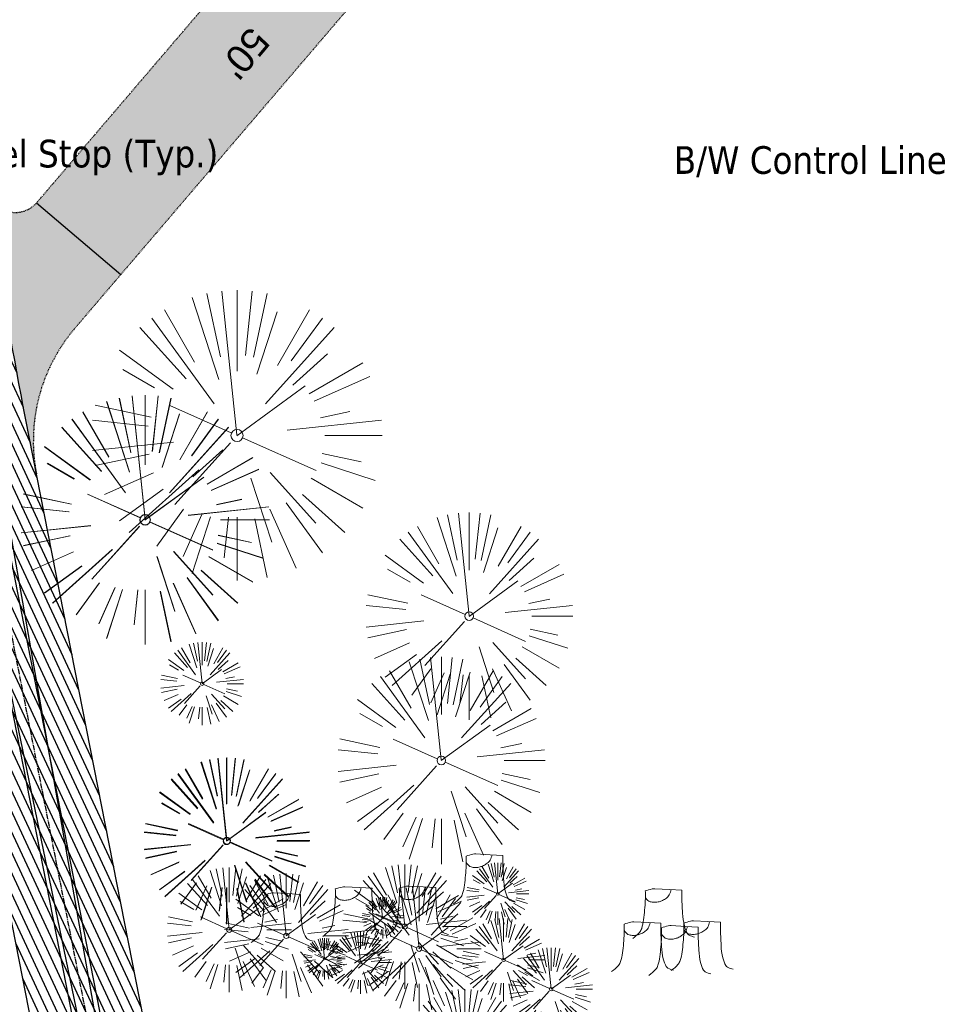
# Model space of a CAD drawing. Header units: feet. Extents: x 1134296 to 1140710, y 647902 to 649877.
# Tile 14 of 66: x 1134566 to 1134699, y 648567 to 648709. Entities that reach past the tile are written whole.
import ezdxf
from ezdxf import colors
from ezdxf.entities.mleader import LeaderData, LeaderLine
from ezdxf.lldxf.tags import DXFTag
from ezdxf.math import Vec2, Vec3

# ---------------------------------------------------------------- set-up
doc = ezdxf.new("R2010")
doc.units = ezdxf.units.FT
doc.header["$MEASUREMENT"] = 0
doc.linetypes.add('CENTER2', pattern=[1.125, 0.75, -0.125, 0.125, -0.125])
doc.linetypes.add('RAD', pattern=[0.13, 0.08, -0.05])
for name, color, linetype in [('C-CAMPSITE-PADS', 6, 'Continuous'), ('C-PRKG-ASPH', 5, 'Continuous'), ('C-PRKG-GRVL', 8, 'Continuous'), ('C-ROAD-ASPHALT', 1, 'Continuous'), ('C-ROAD-CNTR', 1, 'CENTER2'), ('C-ROAD-GRVL', 1, 'RAD'), ('C-UTIL-ELEC-MEP', 7, 'UGE (.5x)'), ('C-UTIL-WATER-MEP', 7, 'WATER (.5x)'), ('G-TEXT-ST02', 2, 'Continuous'), ('G-XREF', 7, 'Continuous')]:
    doc.layers.add(name, color=color, linetype=linetype)
doc.layers.add('V-ANNO-TEXT', color=8, linetype='Continuous', lineweight=13)
doc.layers.add('V-SITE-VEGE', color=8, linetype='Continuous', lineweight=18)
doc.styles.add('Arial', font='arial.ttf', dxfattribs={"height": 180})
doc.styles.add('SEI-Dim & Leader', font='tahoma.ttf')
doc.styles.get("Standard").update_dxf_attribs({"font": 'arial.ttf'})
tags = doc.linetypes.add('UGE (.5x)', pattern='A,0.75,-0.2,["UGE",Standard,S=0.08,R=0,X=-0.1,Y=-0.04],-0.2', length=1.15).pattern_tags.tags
tags[6] = DXFTag(74, 10)
tags = doc.linetypes.add('WATER (.5x)', pattern='A,0.75,-0.2,["W",Standard,S=0.08,R=0,X=-0.1,Y=-0.04],-0.05', length=1).pattern_tags.tags
tags[6] = DXFTag(74, 10)

# ---------------------------------------------------------------- blocks, each defined once
blk = doc.blocks.new('V-SITE-VEGE-Coniferious Tree 2')
at = {"color": 0, "linetype": 'ByBlock'}
for p, q in [((-0.06264093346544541, 0.1926377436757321), (-0.1545378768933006, 0.4755369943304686)), ((-0.0574950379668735, 0.2703678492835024), (-0.1039851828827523, 0.4890788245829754)), ((-0.0003172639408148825, 0.0025937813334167), (-0.05229705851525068, 0.4972664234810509)), ((-3.601054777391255e-05, 0.2219193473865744), (-3.601054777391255e-05, 0.5000060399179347)), ((0.02890183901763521, 0.2753366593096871), (0.05222503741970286, 0.4972664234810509)), ((0.0571938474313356, 0.2692740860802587), (0.1039131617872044, 0.4890788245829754)), ((-0.1460065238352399, 0.2528363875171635), (-0.2500390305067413, 0.4330260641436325)), ((0.06850648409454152, 0.2109817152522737), (0.1382469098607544, 0.425630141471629)), ((0.139142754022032, 0.2410654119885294), (0.2499670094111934, 0.4330260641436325)), ((-0.07913071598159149, 0.1088658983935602), (-0.2939353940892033, 0.4045257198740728)), ((0.1868724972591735, 0.2572635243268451), (0.2938633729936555, 0.4045257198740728)), ((-0.1756943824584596, 0.1950752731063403), (-0.3346129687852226, 0.3715878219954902)), ((0.09777767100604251, 0.108636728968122), (0.3345409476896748, 0.3715878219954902)), ((-0.2201011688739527, 0.1598873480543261), (-0.4045617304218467, 0.2938993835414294)), ((0.1919663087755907, 0.1728666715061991), (0.3115823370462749, 0.2805763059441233)), ((0.2487690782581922, 0.143647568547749), (0.4329900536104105, 0.2500030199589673)), ((-0.2844040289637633, 0.1641894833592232), (-0.393144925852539, 0.2269610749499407)), ((-0.0009318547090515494, -0.0006770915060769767), (0.2349564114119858, 0.1707208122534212)), ((0.2658942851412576, 0.1183972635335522), (0.4567507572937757, 0.2033670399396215)), ((-0.2961437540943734, 0.06292784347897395), (-0.4891148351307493, 0.1039491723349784)), ((-0.01992166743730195, 0.008854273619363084), (-0.2318825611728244, 0.1032199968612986)), ((0.2872695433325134, 0.06106323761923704), (0.3884790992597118, 0.08257391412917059)), ((-0.3060292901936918, 0.03215663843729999), (-0.4973024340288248, 0.05226104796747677)), ((0.173080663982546, 0.01818771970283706), (0.497230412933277, 0.05226104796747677)), ((0.3024988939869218, 0), (0.4999700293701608, 0)), ((-0.2182782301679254, -0.02292736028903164), (-0.4973024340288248, -0.05226104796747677)), ((-0.02300503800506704, -0.02554197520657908), (-0.2137781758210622, -0.2373882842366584)), ((0.01849546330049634, -0.008260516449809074), (0.2719985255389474, -0.1211160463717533)), ((-0.302185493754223, -0.0642195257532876), (-0.4891148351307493, -0.1039491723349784)), ((0.2936342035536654, -0.06241742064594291), (0.4274066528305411, -0.09084484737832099)), ((0.2891445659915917, -0.09395946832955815), (0.4755009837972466, -0.1545018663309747)), ((-0.2881436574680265, -0.1282723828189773), (-0.4568227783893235, -0.2033670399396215)), ((-0.1320480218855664, -0.1188660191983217), (-0.3716238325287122, -0.3345769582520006)), ((0.1143820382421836, -0.1271057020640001), (0.2718110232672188, -0.301920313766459)), ((0.04781873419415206, -0.1473038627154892), (0.1192466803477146, -0.3671294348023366)), ((0.2555295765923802, -0.1475434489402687), (0.4329900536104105, -0.2500030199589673)), ((-0.254528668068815, -0.1848980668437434), (-0.4045617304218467, -0.2938993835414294)), ((0.2253521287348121, -0.2029399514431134), (0.3715518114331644, -0.3345769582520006)), ((0.1688618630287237, -0.2324611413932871), (0.2938633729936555, -0.4045257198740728)), ((-0.1842986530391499, -0.2536176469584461), (-0.2766747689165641, -0.3807650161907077)), ((0.1131111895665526, -0.2541280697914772), (0.2033310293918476, -0.4567867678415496)), ((-0.1213812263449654, -0.2725449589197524), (-0.1855903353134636, -0.4167758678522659)), ((-0.09098502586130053, -0.2799408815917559), (-0.1545378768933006, -0.4755369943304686)), ((-0.02966136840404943, -0.2817638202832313), (-0.04434904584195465, -0.4216092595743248)), ((-3.601054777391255e-05, -0.2817638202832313), (-3.601054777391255e-05, -0.5000060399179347)), ((0.06104806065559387, -0.2873055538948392), (0.1039131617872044, -0.4890788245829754))]:
    blk.add_line(p, q, dxfattribs=at)
blk.add_circle((-3.601054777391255e-05, 0), 0.02083358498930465)
blk = doc.blocks.new('_Open90')
at = {"color": 0, "linetype": 'ByBlock', "lineweight": -2}
for p, q in [((-0.5, 0.5), (0, 0)), ((0, 0), (-1, 0)), ((0, 0), (-0.5, -0.5))]:
    blk.add_line(p, q, dxfattribs=at)
blk = doc.blocks.new('V-SITE-VEGE-Stump')
for points in [[(-0.122905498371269, -0.01429599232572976, 0.05261256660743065), (-0.09863241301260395, 0.007697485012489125, 0.1061947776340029), (-0.09053039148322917, 0.02191696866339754, 0.04486152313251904), (-0.08374707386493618, 0.05273626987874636, 0.02007395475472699), (-0.07764030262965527, 0.1228815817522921, 0.01167487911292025), (-0.07732468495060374, 0.1363966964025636, 0.007866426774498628), (-0.07764030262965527, 0.1564565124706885)], [(-0.07764030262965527, 0.1564565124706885, -0.02766804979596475), (-0.05341885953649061, 0.1633605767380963, -0.0679781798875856), (-0.04316680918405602, 0.1642506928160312), (0.008593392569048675, 0.1616126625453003), (0.05395851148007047, 0.1590945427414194)], [(0.01506844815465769, 0.161253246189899, -0.08286378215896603), (0.008147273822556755, 0.1419669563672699, -0.1113242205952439), (-0.002098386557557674, 0.130555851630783, -0.03931328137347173), (-0.01592715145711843, 0.1222882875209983, -0.04919659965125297), (-0.02797848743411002, 0.1177254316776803, -0.06600187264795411), (-0.0446681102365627, 0.1155126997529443, -0.07018691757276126), (-0.06035359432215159, 0.1177254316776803, -0.1148593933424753), (-0.06850904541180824, 0.1222766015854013, -0.0759377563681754), (-0.07734269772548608, 0.1331671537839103)], [(0.05395851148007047, 0.1590945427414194, 0.004334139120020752), (0.05376627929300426, 0.1369184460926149, 0.00834373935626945), (0.05395851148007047, 0.1253997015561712), (0.05605689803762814, 0.07623641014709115, 0.04625247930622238), (0.06241632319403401, 0.03170819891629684, 0.06962485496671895), (0.07334360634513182, 0.00381048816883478, 0.1497246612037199), (0.07941695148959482, -0.001975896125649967, 0.05852299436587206), (0.09922370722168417, -0.009139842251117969)]]:
    blk.add_lwpolyline(points, format="xyb")
blk = doc.blocks.new('C_PBASE-PACTOLA_02403811')
at = {"layer": 'C-ROAD-ASPHALT'}
blk.add_lwpolyline([(1134633.649625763, 648994.1535019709), (1134723.234794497, 649000.6014174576, -0.3003133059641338), (1134907.703644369, 648897.0203221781), (1134943.5624042, 648827.4079753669, -0.2429416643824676), (1134943.472635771, 648735.6471404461, -0.01448214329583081), (1134938.281078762, 648725.8872446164), (1134902.771388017, 648660.9021647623, -0.1112368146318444), (1134861.541195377, 648614.0501326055), (1134757.483908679, 648538.5664206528, 0.1783965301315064), (1134706.299016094, 648462.144128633, -0.4786295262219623), (1134656.994557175, 648438.877100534, -0.1281532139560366), (1134626.710174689, 648464.732186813), (1134623.062749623, 648469.9579645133, -0.1042089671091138), (1134584.046954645, 648561.8052956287), (1134566.403948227, 648651.5934078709, -0.01381007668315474), (1134561.903038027, 648678.391101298), (1134552.825444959, 648743.3771249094, -0.09433329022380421), (1134558.209758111, 648852.4537669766), (1134566.77306571, 648887.8397463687, -0.03644235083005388), (1134590.864287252, 648962.9741265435, -0.2864198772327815)], format="xyb", close=True, dxfattribs=at)
blk.add_lwpolyline([(1134641.753924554, 648097.236757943, -0.04745863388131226), (1134675.306121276, 648187.2144013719, 0.3533595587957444), (1134666.801823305, 648223.938865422, -0.1061807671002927), (1134644.201008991, 648251.02779896), (1134637.908204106, 648263.0052472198), (1134624.340160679, 648241.5287128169), (1134586.209279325, 648314.1053565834), (1134596.832358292, 648319.6865924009, 0.4142135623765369), (1134601.03389425, 648333.1901880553), (1134601.03389425, 648333.1901880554, -0.272198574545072), (1134605.099853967, 648418.2428533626), (1134606.838864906, 648420.9012729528, -0.1021731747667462), (1134622.244871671, 648436.3835698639, 0.468797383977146), (1134623.08730174, 648444.0239125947, -0.03941359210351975), (1134613.58995056, 648455.5746915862), (1134609.942525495, 648460.8004692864, -0.1042089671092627), (1134568.347173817, 648558.7203512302), (1134550.704167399, 648648.5084634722, -0.01381007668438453), (1134546.056886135, 648676.177626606), (1134536.979293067, 648741.163650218, -0.0943332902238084), (1134542.658637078, 648856.2170945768), (1134551.221944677, 648891.6030739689, -0.01079874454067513), (1134557.394969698, 648914.8990641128)], format="xyb", dxfattribs=at)
at = {"layer": 'C-ROAD-CNTR', "flags": 128}
blk.add_lwpolyline([(1134682.815781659, 648422.2458494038), (1134669.21986276, 648425.8462855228, -0.1774687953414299), (1134620.150062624, 648460.1534391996), (1134616.502637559, 648465.3792168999, -0.1042089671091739), (1134576.197064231, 648560.2628234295), (1134558.554057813, 648650.0509356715, -0.01381007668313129), (1134553.979962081, 648677.2843639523), (1134544.902369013, 648742.2703875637, -0.09433329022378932), (1134550.434197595, 648854.3354307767), (1134558.997505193, 648889.7214101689, -0.1428635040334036), (1134712.374228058, 649156.8312964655), (1134786.199238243, 649227.8108874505, -0.04164346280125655), (1134812.006441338, 649248.7876063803), (1134833.030879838, 649263.1487701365, -0.2654684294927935), (1134926.96397912, 649270.7084407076), (1134949.260464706, 649260.2481514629, -0.03670103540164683), (1135013.162783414, 649224.3333579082), (1135075.321908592, 649183.1273199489, -0.3025232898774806), (1135105.389164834, 649111.5845632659), (1135099.687602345, 649081.8875520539, -0.04927264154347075), (1135094.100293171, 649063.036833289), (1135036.844839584, 648922.3955038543, -0.009218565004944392), (1135029.58001939, 648905.4517031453), (1134962.363987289, 648756.3352782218, -0.01915469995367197), (1134945.301367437, 648722.0511597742), (1134909.791676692, 648657.06607992, -0.111236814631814), (1134866.238656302, 648607.5744966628), (1134762.181369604, 648532.0907847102, 0.3229446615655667), (1134716.395894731, 648393.2215671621), (1134719.721086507, 648382.7059234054, -0.1714240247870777), (1134715.287797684, 648249.5554414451), (1134707.163513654, 648228.7837741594, -0.02272318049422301), (1134688.713657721, 648187.2766264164, 0.05045028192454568), (1134653.344169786, 648094.1277041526)], format="xyb", dxfattribs=at)
at = {"layer": 'C-ROAD-GRVL', "flags": 128}
for points in [[(1134561.011339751, 648684.7747235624, 0.6464439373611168), (1134568.013301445, 648682.7288955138), (1134592.543220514, 648711.4228943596)], [(1134614.451903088, 648712.4276964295), (1134573.524903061, 648664.5531278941, 0.2292290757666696), (1134567.996643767, 648643.487922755)]]:
    blk.add_lwpolyline(points, format="xyb", dxfattribs=at)
at = {"layer": 'C-UTIL-ELEC-MEP'}
for points in [[(1134561.576351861, 648486.4874045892), (1134582.62558766, 648530.4247125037), (1134557.767684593, 648671.6694747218), (1134524.750371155, 648680.784390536)], [(1134561.586259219, 648486.4625079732), (1134580.577082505, 648533.1577069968), (1134561.520315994, 648625.0754391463), (1134533.658202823, 648637.5434265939)]]:
    blk.add_lwpolyline(points, dxfattribs=at)
at = {"layer": 'C-UTIL-WATER-MEP', "flags": 128}
for points in [[(1134713.292159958, 648416.2441137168), (1134669.731849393, 648427.7796426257, -0.1774687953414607), (1134621.79009064, 648461.2981261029), (1134618.142665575, 648466.5239038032, -0.1042089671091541), (1134578.159536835, 648560.6484414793), (1134560.516530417, 648650.4365537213, -0.01381007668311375), (1134555.960731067, 648677.5610482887), (1134546.883138, 648742.5470719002, -0.09433329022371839), (1134552.378087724, 648853.8650148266), (1134560.941395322, 648889.2509942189, -0.1428635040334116), (1134713.760384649, 649155.3895718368), (1134787.585394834, 649226.3691628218, -0.04164346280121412), (1134813.134525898, 649247.1361145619), (1134834.158964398, 649261.4972783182, -0.2654684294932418), (1134926.114524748, 649268.8977979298), (1134948.411010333, 649258.437508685, -0.03670103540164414), (1135012.057719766, 649222.6663743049), (1135074.216844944, 649181.4603363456, -0.302523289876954), (1135103.425036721, 649111.961658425), (1135097.723474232, 649082.264647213, -0.04927264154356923), (1135092.247911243, 649063.7909428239), (1135034.992457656, 648923.1496133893, -0.009218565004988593), (1135027.756696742, 648906.273587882), (1134960.540664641, 648757.1571629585, -0.01915469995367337), (1134943.546295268, 648723.0101809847), (1134908.036604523, 648658.0251011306, -0.1112368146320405), (1134865.064291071, 648609.1934056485), (1134761.007004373, 648533.7096936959, 0.1574684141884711), (1134714.965670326, 648470.6755079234, 0.1574684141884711)], [(1134709.845560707, 648413.0189530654), (1134668.707876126, 648423.9129284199, -0.1774687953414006), (1134618.510034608, 648459.0087522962), (1134614.862609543, 648464.2345299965, -0.1042089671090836), (1134574.234591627, 648559.8772053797), (1134556.591585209, 648649.6653176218, -0.01381007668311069), (1134551.999193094, 648677.0076796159), (1134542.921600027, 648741.9937032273, -0.09433329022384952), (1134548.490307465, 648854.8058467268), (1134557.053615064, 648890.191826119, -0.0889232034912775), (1134635.562402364, 649068.4731093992, -0.07678502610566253)]]:
    blk.add_lwpolyline(points, format="xyb", dxfattribs=at)
at = {"layer": 'Defpoints', "flags": 128}
blk.add_lwpolyline([(1134568.013301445, 648682.7288955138), (1134580.174996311, 648672.332108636)], dxfattribs=at)
at = {"layer": 'C-CAMPSITE-PADS', "style": 'Arial'}
blk.add_text("50'", height=4, rotation=229.9691970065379, dxfattribs=at).set_placement((1134598.951426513, 648708.4210354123))
blk = doc.blocks.new('C_PHTCH-PACTOLA_02403811')
at = {"layer": 'C-PRKG-ASPH'}
h = blk.add_hatch(dxfattribs=at)
h.set_pattern_fill('ANSI31', color=256, scale=10, angle=70)
h.set_pattern_definition([(115, (0, 0), (-1.132884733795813, -0.5282728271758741), [])])
edge = h.paths.add_edge_path(flags=16)
edge.add_arc((1135093.567290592, 648760.3570235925), 541.9999999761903, 143.5703577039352, 153.2664360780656, ccw=False)
edge.add_arc((1135093.567290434, 648760.3570237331), 541.9999997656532, 133.8742793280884, 143.5703577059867, ccw=False)
edge.add_line((1134717.918854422, 649151.0643979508), (1134791.743864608, 649222.0439889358))
edge.add_arc((1134924.814897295, 649083.6384245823), 191.9999999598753, 124.33581191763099, 133.8742793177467, ccw=False)
edge.add_line((1134816.518779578, 649242.1816391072), (1134837.543218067, 649256.5428028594))
edge.add_arc((1134886.614896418, 649184.7029087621), 87.00000000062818, 64.86660358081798, 124.33581191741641, ccw=False)
edge.add_line((1134923.566161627, 649263.4658695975), (1134945.862647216, 649253.0055803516))
edge.add_arc((1134736.896871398, 648807.5874571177), 491.9999999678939, 56.45911934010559, 64.86660355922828, ccw=False)
edge.add_line((1135008.742528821, 649217.6654234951), (1135070.901654, 649176.4593855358))
edge.add_arc((1135036.644680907, 649124.7828938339), 62.00000000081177, -10.868034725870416, 56.45911933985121, ccw=False)
edge.add_line((1135097.532652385, 649113.0929439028), (1135091.831089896, 649083.3959326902))
edge.add_arc((1135001.481196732, 649100.7423100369), 92.00000001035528, 337.8486329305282, 349.13196525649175, ccw=False)
edge.add_line((1135086.690765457, 649066.0532714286), (1135029.43531187, 648925.4119419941))
edge.add_arc((1134573.749357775, 649110.9228871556), 491.9999995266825, 335.73595333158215, 337.84863296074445, ccw=False)
edge.add_line((1135022.286728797, 648908.7392420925), (1134970.105907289, 648792.9779079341))
edge.add_line((1134970.105907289, 648792.9779079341), (1134955.070696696, 648759.622817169))
edge.add_arc((1134506.533324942, 648961.8064625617), 492.0000003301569, 331.3465562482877, 335.7359533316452, ccw=False)
edge.add_line((1134938.281078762, 648725.8872446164), (1134902.771388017, 648660.9021647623))
edge.add_arc((1134778.161263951, 648728.9926705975), 142.0000000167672, 305.95733191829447, 331.34655630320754, ccw=False)
edge.add_line((1134861.541195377, 648614.0501326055), (1134757.483908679, 648538.5664206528))
edge.add_arc((1134835.579196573, 648430.9089730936), 133.0000000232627, 125.9573319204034, 166.4171722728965)
edge.add_arc((1134672.277915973, 648470.363906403), 35.00000000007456, 244.10855969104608, 346.41717227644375, ccw=False)
edge.add_arc((1134691.461854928, 648509.9128519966), 78.95614352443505, 214.9055155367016, 244.1168481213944, ccw=False)
edge.add_line((1134626.710174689, 648464.732186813), (1134623.062749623, 648469.9579645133))
edge.add_arc((1134821.506139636, 648608.4650796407), 241.9999999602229, 191.1167612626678, 214.9138039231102, ccw=False)
edge.add_line((1134584.046954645, 648561.8052956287), (1134566.403948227, 648651.5934078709))
edge.add_arc((1135049.172208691, 648746.4554480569), 491.9999999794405, 187.9519260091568, 191.1167612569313, ccw=False)
edge.add_line((1134561.903038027, 648678.391101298), (1134552.825444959, 648743.3771249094))
edge.add_arc((1134842.017716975, 648783.7730382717), 292.0000000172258, 166.3961174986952, 187.9519260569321, ccw=False)
edge.add_line((1134558.209758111, 648852.4537669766), (1134566.77306571, 648887.8397463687))
edge.add_arc((1135093.567290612, 648760.357023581), 542.0000000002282, 158.0478401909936, 166.396117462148, ccw=False)
edge.add_arc((1135093.567290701, 648760.357023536), 542.0000000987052, 153.2664360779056, 158.0478401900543, ccw=False)
edge = h.paths.add_edge_path()
edge.add_line((1134664.934415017, 648091.0186503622), (1134641.753924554, 648097.236757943))
edge.add_arc((1135131.441785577, 647965.8792352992), 506.9999999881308, 154.1154939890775, 164.9840567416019, ccw=False)
edge.add_arc((1135131.44177555, 647965.8792402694), 506.9999887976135, 153.4314984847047, 154.115493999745, ccw=False)
edge.add_arc((1134241.513528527, 648410.9103548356), 488.0000000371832, 333.4314984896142, 338.6383717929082)
edge.add_line((1134695.987914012, 648233.1548120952), (1134704.112198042, 648253.9264793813))
edge.add_arc((1134529.027803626, 648322.4060737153), 188.0000000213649, 338.6383717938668, 377.1954705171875)
edge.add_arc((1134651.306425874, 648360.2470375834), 60.00000000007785, 17.1954705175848, 74.97265706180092)
edge.add_line((1134666.863224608, 648418.1951696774), (1134661.500576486, 648419.8056636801))
edge.add_arc((1134691.489318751, 648509.9450223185), 94.99699278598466, 223.9418846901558, 251.5980721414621, ccw=False)
edge.add_arc((1134691.535842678, 648509.9839590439), 95.05751145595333, 214.9165962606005, 223.9393241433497, ccw=False)
edge.add_line((1134613.590003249, 648455.5746160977), (1134609.942525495, 648460.8004692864))
edge.add_arc((1134821.506139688, 648608.4650796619), 258.0000000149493, 191.1167612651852, 214.9138039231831, ccw=False)
edge.add_line((1134568.347173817, 648558.7203512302), (1134550.704167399, 648648.5084634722))
edge.add_arc((1135049.172208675, 648746.4554480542), 507.9999999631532, 187.9519260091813, 191.1167612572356, ccw=False)
edge.add_line((1134546.056886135, 648676.177626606), (1134536.979293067, 648741.163650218))
edge.add_arc((1134842.01771694, 648783.7730382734), 307.9999999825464, 166.3961174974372, 187.9519260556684, ccw=False)
edge.add_line((1134542.658637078, 648856.2170945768), (1134551.221944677, 648891.6030739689))
edge.add_arc((1135093.567290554, 648760.3570237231), 557.9999999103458, 163.9213237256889, 166.3961174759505, ccw=False)
edge.add_arc((1134538.177323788, 648920.4382053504), 19.99999999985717, 343.9213237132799, 402.7699397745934)
edge.add_line((1134552.859048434, 648934.0193305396), (1134533.446357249, 648955.005204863))
edge.add_arc((1135093.567290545, 648760.3570234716), 592.9783928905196, 146.0187423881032, 160.8370986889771, ccw=False)
edge.add_line((1134601.857481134, 649091.7855040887), (1134616.582948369, 649064.0343807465))
edge.add_arc((1134620.999668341, 649066.3780071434), 5.000000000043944, 207.9515834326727, 327.0740857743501)
edge.add_arc((1135093.567290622, 648760.3570235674), 558.0000000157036, 133.8742793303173, 147.0740857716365, ccw=False)
edge.add_line((1134706.829601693, 649162.5981949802), (1134780.654611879, 649233.5777859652))
edge.add_arc((1134924.814897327, 649083.6384245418), 208.0000000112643, 124.3358119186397, 133.8742793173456, ccw=False)
edge.add_line((1134807.494103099, 649255.3935736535), (1134828.518541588, 649269.7547374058))
edge.add_arc((1134886.614896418, 649184.7029087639), 102.9999999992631, 64.86660357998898, 124.33581191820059, ccw=False)
edge.add_line((1134930.361796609, 649277.9510118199), (1134952.658282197, 649267.4907225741))
edge.add_arc((1134736.896871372, 648807.5874570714), 508.0000000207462, 56.4591193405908, 64.86660355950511, ccw=False)
edge.add_line((1135017.583038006, 649231.0012923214), (1135079.742163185, 649189.7952543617))
edge.add_arc((1135036.644680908, 649124.782893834), 77.99999999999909, -10.868034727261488, 56.45911934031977, ccw=False)
edge.add_line((1135113.245677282, 649110.0761826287), (1135107.544114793, 649080.3791714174))
edge.add_arc((1135001.481196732, 649100.7423100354), 108.0000000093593, 337.84863293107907, 349.131965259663, ccw=False)
edge.add_line((1135101.509820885, 649060.0203951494), (1135044.254367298, 648919.3790657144))
edge.add_arc((1134573.749357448, 649110.9228872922), 507.9999998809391, 335.7359533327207, 337.84863295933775, ccw=False)
edge.add_line((1135036.873309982, 648902.1641641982), (1134969.657277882, 648753.0477392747))
edge.add_arc((1134506.53332524, 648961.8064624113), 507.9999999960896, 331.346556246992, 335.73595333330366, ccw=False)
edge.add_line((1134952.321656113, 648718.215074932), (1134916.811965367, 648653.2299950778))
edge.add_arc((1134778.161263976, 648728.9926705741), 157.9999999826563, 305.9573319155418, 331.3465563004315, ccw=False)
edge.add_line((1134870.936117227, 648601.0988607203), (1134766.878830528, 648525.6151487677))
edge.add_arc((1134835.579196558, 648430.9089731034), 117.0000000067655, 125.9573319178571, 162.264860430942)
edge.add_arc((1134752.713885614, 648457.4106757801), 29.99999999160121, 162.264860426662, 196.8024120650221)
edge.add_arc((1134835.579196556, 648430.9089731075), 113.0000000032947, 170.9217318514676, 197.5476736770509)
edge.add_line((1134727.837491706, 648396.8395581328), (1134731.162683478, 648386.3239143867))
edge.add_arc((1134529.027802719, 648322.4060734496), 212.0000009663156, 11.340079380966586, 17.54767372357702, ccw=False)
edge.add_arc((1134529.055568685, 648322.403813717), 211.9732215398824, -20.64909134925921, 11.342153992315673, ccw=False)
edge.add_arc((1134759.869013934, 648235.3149369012), 34.72371615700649, 159.1871917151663, 239.4135572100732)
edge.add_line((1134742.200276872, 648205.422593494), (1134709.513, 648185.696))
edge.add_line((1134709.513, 648185.696), (1134698.996135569, 648181.0065459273))
edge.add_arc((1135131.441785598, 647965.8792352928), 483.0000000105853, 153.5511843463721, 164.9840567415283)
at = {"layer": 'C-PRKG-GRVL'}
h = blk.add_hatch(dxfattribs=at)
h.set_pattern_fill('AR-SAND', color=256)
h.set_pattern_definition([(37.50000000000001, (0, 0), (-0.06299335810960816, 1.926823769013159), [0, -1.52, 0, -1.7, 0, -1.625]), (7.499999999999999, (0, 0), (1.769776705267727, 2.82214606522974), [0, -0.82, 0, -1.37, 0, -0.525]), (327.5, (-1.23, 0), (3.114141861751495, 0.005659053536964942), [0, -0.5, 0, -1.8, 0, -2.35]), (317.5, (-1.23, 0), (3.006126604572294, 0.8776755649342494), [0, -0.25, 0, -1.18, 0, -1.35])])
edge = h.paths.add_edge_path()
edge.add_line((1134573.524903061, 648664.5531278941), (1134614.451903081, 648712.4276964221))
edge.add_line((1134614.451903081, 648712.4276964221), (1134602.29020815, 648722.8244832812))
edge.add_line((1134602.29020815, 648722.8244832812), (1134568.167381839, 648682.9091318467))
edge.add_arc((1134564.974250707, 648685.3182631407), 4.000000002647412, 187.9519261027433, 322.9664316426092, ccw=False)
edge.add_line((1134561.012712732, 648684.764894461), (1134561.903038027, 648678.391101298))
edge.add_arc((1135105.37310164, 648755.2898383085), 548.8835266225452, 188.0536491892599, 191.7528055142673)
edge.add_arc((1134592.527551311, 648648.3081483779), 24.99999999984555, 139.4735373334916, 191.1167612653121, ccw=False)
blk = doc.blocks.new('C_XBASE-PACTOLA_02403811')
at = {"layer": 'V-SITE-VEGE'}
for name, p, xscale, yscale, zscale in [('V-SITE-VEGE-Coniferious Tree 2', (1134597, 648649.072), 41.99949265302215, 41.99949265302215, 41.99949265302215), ('V-SITE-VEGE-Coniferious Tree 2', (1134583.699, 648636.848), 35.99956513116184, 35.99956513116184, 35.99956513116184), ('V-SITE-VEGE-Coniferious Tree 2', (1134583.718, 648636.88), 35.99956513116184, 35.99956513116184, 35.99956513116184), ('V-SITE-VEGE-Coniferious Tree 2', (1134630.576, 648622.928), 29.99963760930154, 29.99963760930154, 29.99963760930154), ('V-SITE-VEGE-Coniferious Tree 2', (1134626.548, 648602.059), 29.99963760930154, 29.99963760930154, 29.99963760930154), ('V-SITE-VEGE-Stump', (1134633.271, 648581.926), 40.31522404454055, 40.31522404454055, 40.31522404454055), ('V-SITE-VEGE-Coniferious Tree 2', (1134634.707, 648582.775), 8.999891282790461, 8.999891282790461, 8.999891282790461), ('V-SITE-VEGE-Coniferious Tree 2', (1134595.87, 648577.578), 17.99978256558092, 17.99978256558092, 17.99978256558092), ('V-SITE-VEGE-Coniferious Tree 2', (1134604.127, 648576.695), 17.99978256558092, 17.99978256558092, 17.99978256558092), ('V-SITE-VEGE-Coniferious Tree 2', (1134621.251, 648578.037), 17.99978256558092, 17.99978256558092, 17.99978256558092), ('V-SITE-VEGE-Stump', (1134604.016, 648576.291), 40.31522404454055, 40.31522404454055, 40.31522404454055), ('V-SITE-VEGE-Stump', (1134614.343, 648577.179), 40.31522404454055, 40.31522404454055, 40.31522404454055), ('V-SITE-VEGE-Coniferious Tree 2', (1134623.325, 648574.824), 17.99978256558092, 17.99978256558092, 17.99978256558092), ('V-SITE-VEGE-Stump', (1134623.594, 648577.279), 40.31522404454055, 40.31522404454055, 40.31522404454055), ('V-SITE-VEGE-Stump', (1134659.177, 648576.894), 40.31522404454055, 40.31522404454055, 40.31522404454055), ('V-SITE-VEGE-Stump', (1134656.127, 648572.098), 40.31522404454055, 40.31522404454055, 40.31522404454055), ('V-SITE-VEGE-Stump', (1134664.744, 648572.243), 40.31522404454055, 40.31522404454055, 40.31522404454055), ('V-SITE-VEGE-Coniferious Tree 2', (1134614.855, 648572.833), 8.999891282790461, 8.999891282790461, 8.999891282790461), ('V-SITE-VEGE-Stump', (1134661.522, 648571.561), 40.31522404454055, 40.31522404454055, 40.31522404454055), ('V-SITE-VEGE-Coniferious Tree 2', (1134629.941, 648559.995), 17.99978256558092, 17.99978256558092, 17.99978256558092)]:
    blk.add_blockref(name, p, dxfattribs=dict(at, xscale=xscale, yscale=yscale, zscale=zscale))
at = {"layer": 'V-SITE-VEGE', "rotation": 8.537736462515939e-07}
for p, xscale, yscale, zscale in [((1134591.953, 648613.166), 11.99985504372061, 11.99985504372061, 11.99985504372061), ((1134595.493, 648590.397), 23.99971008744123, 23.99971008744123, 23.99971008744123), ((1134595.545, 648590.477), 23.99971008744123, 23.99971008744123, 23.99971008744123), ((1134618.061, 648579.309), 5.999927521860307, 5.999927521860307, 5.999927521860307), ((1134635.552, 648573.219), 11.99985504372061, 11.99985504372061, 11.99985504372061), ((1134609.651, 648573.368), 5.999927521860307, 5.999927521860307, 5.999927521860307), ((1134642.426, 648568.983), 11.99985504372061, 11.99985504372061, 11.99985504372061)]:
    blk.add_blockref('V-SITE-VEGE-Coniferious Tree 2', p, dxfattribs=dict(at, xscale=xscale, yscale=yscale, zscale=zscale))
at = {"layer": 'V-ANNO-TEXT'}
ml = blk.add_multileader_mtext('Standard', dxfattribs=at)
ml.set_content('Parking Wheel Stop (Typ.)', color=256, style='SEI-Dim & Leader')
ml.set_leader_properties(color=256, linetype='ByLayer', lineweight=-1)
ml.set_arrow_properties(name='OPEN90')
ml.build(insert=Vec2(0, 0))
ml.multileader.update_dxf_attribs({"text_left_attachment_type": 2, "text_right_attachment_type": 2, "dogleg_length": 0.1, "arrow_head_size": 3.2, "scale": 40})
ctx = ml.context
ctx.base_point, ctx.scale, ctx.arrow_head_size, ctx.plane_origin = Vec3(1134530.734352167, 648685.7761308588), 40, 3.2, Vec3(1134518.56, 648681.319)
ctx.left_attachment, ctx.right_attachment = 2, 2
notes = []
notes.append((ctx, [(0, (1, 1, 0), (1134526.734352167, 648685.7761308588), (1, 0), 4, [(0, [(1134518.56, 648681.319)], 0, [])])]))
ctx.mtext.insert, ctx.mtext.width, ctx.mtext.flow_direction = Vec3(1134532.734352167, 648691.8428422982), 35.49754122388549, 5
ml = blk.add_multileader_mtext('Standard', dxfattribs=at)
ml.set_content('B/W Control Line', color=256, style='SEI-Dim & Leader')
ml.set_leader_properties(color=256, linetype='ByLayer', lineweight=-1)
ml.set_arrow_properties(name='OPEN90')
ml.build(insert=Vec2(0, 0))
ml.multileader.update_dxf_attribs({"text_left_attachment_type": 2, "text_right_attachment_type": 2, "dogleg_length": 0.1, "arrow_head_size": 3.2, "scale": 40})
ctx = ml.context
ctx.base_point, ctx.scale, ctx.arrow_head_size, ctx.plane_origin = Vec3(1134657.069890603, 648688.3875255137), 40, 3.2, Vec3(1134724.283148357, 648678.6505443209)
ctx.left_attachment, ctx.right_attachment, ctx.text_align_type = 2, 2, 2
notes.append((ctx, [(1, (1, 1, 0), (1134705.650145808, 648688.3875255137), (-1, 0), 4, [(0, [(1134724.283148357, 648678.6505443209)], 0, [])])]))
ctx.mtext.insert, ctx.mtext.alignment, ctx.mtext.flow_direction = Vec3(1134699.650145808, 648690.9127102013), 3, 5
for ctx, leaders in notes:
    for number, flags, end, landing, length, lines in leaders:
        leader = LeaderData()
        leader.index, (leader.has_last_leader_line, leader.has_dogleg_vector, leader.attachment_direction) = number, flags
        leader.last_leader_point, leader.dogleg_vector, leader.dogleg_length = Vec3(end), Vec3(landing), length
        for number, points, colour, breaks in lines:
            line = LeaderLine()
            line.index, line.vertices, line.color, line.breaks = number, Vec3.list(points), colors.encode_raw_color(colour), breaks
            leader.lines.append(line)
        ctx.leaders.append(leader)

msp = doc.modelspace()

# ---------------------------------------------------------------- block references
at = {"layer": 'G-TEXT-ST02'}
msp.add_blockref('C_PHTCH-PACTOLA_02403811', (0, 0), dxfattribs=at)

# ---------------------------------------------------------------- next in the draw order: block references
at = {"layer": 'G-XREF'}
msp.add_blockref('C_XBASE-PACTOLA_02403811', (0, 0), dxfattribs=at)

# ---------------------------------------------------------------- next in the draw order: block references
msp.add_blockref('C_PBASE-PACTOLA_02403811', (0, 0), dxfattribs=at)

doc.saveas('drawing.dxf')
